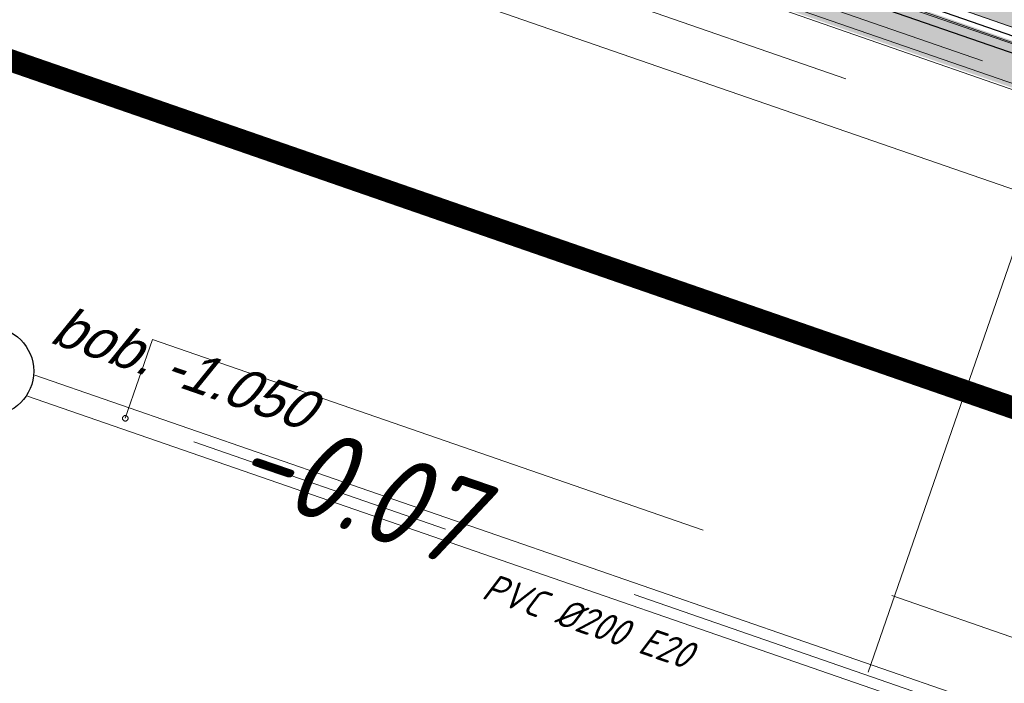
# Model space of a CAD drawing. Header units: metres. Extents: x 128615 to 129083, y 455669 to 456034.
# Tile 32 of 158: x 128777 to 128786, y 455844 to 455850. Entities that reach past the tile are written whole.
import ezdxf
from ezdxf.lldxf.tags import DXFTag

# ---------------------------------------------------------------- set-up
doc = ezdxf.new("R2010")
doc.units = ezdxf.units.M
for name, pattern in [('DASHED', [19.049999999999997, 12.7, -6.35]), ('RI-AWZI_PROCESLEIDING', [18.450000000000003, 6, -1.8, 1.75, -1.8, 1.75, -1.8, 1.75, -1.8]), ('RI-AWZI_TERREINRIOLERING', [19.8, 6, -1.8, 2.4, -1.8, 1.8, -1.8, 2.4, -1.8])]:
    doc.linetypes.add(name, pattern=pattern)
for name, color, linetype, lineweight in [('B-CO-BC-BETONVORM-G', 50, 'Continuous', 18), ('B-WE-OG-HOOGTELIJN-G', 7, 'Continuous', 18), ('B-XX-RI-AWZI_PROCESLEIDING-G', 30, 'RI-AWZI_PROCESLEIDING', 18), ('B-XX-RI-AWZI_TERREINRIOLERING-G', 10, 'RI-AWZI_TERREINRIOLERING', 18), ('B-XX-VH-BESTRATING-V', 1, 'Continuous', 18), ('B-XX-VH-VERHARDING-V', 1, 'Continuous', 18)]:
    doc.layers.add(name, color=color, linetype=linetype, lineweight=lineweight)
for name, color, linetype in [('B-ME-RI-PUT-G', 7, 'Continuous'), ('B-XX-GR-KRUIDEN-G', 98, 'Continuous'), ('B-XX-KL-ELEKTRA-G_HDSR', 190, 'HDSR_Elektra'), ('B-XX-RI-AWZI_BEDRIJFSWATER-G_HDSR', 150, 'HDSR_Bedrijfswater'), ('B-XX-RI-AWZI_TERREINRIOLERING-T25_HDSR', 7, 'Continuous')]:
    doc.layers.add(name, color=color, linetype=linetype)
doc.styles.add('ISO', font='Iso.shx', dxfattribs={"height": 50})
doc.styles.get("Standard").update_dxf_attribs({"font": 'arial.ttf'})
doc.styles.add('tcb_isocp', font='tcb_isocp.shx')
doc.styles.add('WB025', font='ISO.SHX', dxfattribs={"height": 2.5})
tags = doc.linetypes.add('HDSR_Bedrijfswater', pattern='A,25,-2,["BW",Standard,S=1.5,R=0,X=0,Y=-0.75],-5', length=32).pattern_tags.tags
tags[6] = DXFTag(74, 10)
tags = doc.linetypes.add('HDSR_Elektra', pattern='A,25,-2,["E",Standard,S=1.5,R=0,X=0,Y=-0.75],-4', length=31).pattern_tags.tags
tags[6] = DXFTag(74, 10)

msp = doc.modelspace()

# ---------------------------------------------------------------- hatches: boundary and pattern name
at = {"layer": 'B-XX-GR-KRUIDEN-G'}
h = msp.add_hatch(dxfattribs=at)
h.set_pattern_fill('SWAMP', color=256, scale=0.2, angle=-116.5632943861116, style=0)
h.set_pattern_definition([(340.9065815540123, (128738.9979208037, 455858.1422880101), (3.839350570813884, 3.326515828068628), [0.6349999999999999, -4.444999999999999]), (70.90658155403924, (128739.2979540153, 455858.0384307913), (-0.9611808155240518, 4.988231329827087), [0.3174999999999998, -8.481319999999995]), (70.90658155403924, (128739.3729632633, 455858.0124661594), (-0.9611808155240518, 4.988231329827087), [0.2539999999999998, -8.544819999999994]), (70.90658155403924, (128739.2229447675, 455858.0643954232), (-0.9611808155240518, 4.988231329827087), [0.2539999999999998, -8.544819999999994]), (40.90658155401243, (128739.4479706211, 455857.9865021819), (-0.9611719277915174, 4.988233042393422), [0.2032, -4.876799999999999]), (100.9065815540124, (128739.1479374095, 455858.0903594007), (-4.8005224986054, 1.661717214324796), [0.2032, -4.8768])])
edge = h.paths.add_edge_path()
edge.add_line((128948.4118116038, 455833.4579504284), (128948.6455033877, 455826.0782791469))
edge.add_line((128948.6455033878, 455826.0782791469), (128943.9095911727, 455812.3966981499))
edge.add_line((128943.9095911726, 455812.3966981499), (128941.3888850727, 455813.2785094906))
edge.add_line((128941.3888850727, 455813.2785094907), (128942.1339618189, 455815.4309623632))
edge.add_arc((128932.745274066, 455818.888458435), 10.00508554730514, -20.21683048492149, 71.17534409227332)
edge.add_line((128935.9736453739, 455828.358376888), (128892.1860483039, 455843.579290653))
edge.add_arc((128893.6952972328, 455847.9211051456), 4.596649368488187, -157.04283936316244, -109.16785423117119, ccw=False)
edge.add_arc((128894.4307678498, 455848.232645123), 5.395382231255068, 162.5112662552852, 202.9571606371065, ccw=False)
edge.add_line((128889.2847814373, 455849.8540560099), (128901.8557516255, 455885.6735668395))
edge.add_line((128901.8557516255, 455885.6735668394), (128887.2242848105, 455890.7225570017))
edge.add_line((128887.2242848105, 455890.7225570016), (128887.1817624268, 455890.5997140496))
edge.add_line((128887.1817624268, 455890.5997140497), (128874.5146120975, 455895.1035688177))
edge.add_line((128874.5146120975, 455895.1035688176), (128873.5283828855, 455892.2544503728))
edge.add_arc((128867.280722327, 455871.995513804), 21.20041917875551, 72.86074229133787, 176.4358647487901)
edge.add_line((128846.121308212, 455873.313454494), (128835.0103701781, 455877.1887525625))
edge.add_arc((128817.5916042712, 455889.2204382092), 21.17014088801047, -34.63404912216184, -24.22743715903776)
edge.add_line((128836.8971577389, 455880.5330640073), (128837.0847450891, 455880.5150973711))
edge.add_line((128837.0847450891, 455880.5150973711), (128838.2442237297, 455883.7950644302))
edge.add_line((128838.2442237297, 455883.7950644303), (128838.0851409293, 455883.9110295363))
edge.add_arc((128817.5916042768, 455889.2204382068), 21.17014088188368, -14.52468191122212, 21.05836036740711)
edge.add_line((128837.3478955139, 455896.8272655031), (128838.4437976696, 455897.45125095))
edge.add_line((128838.4437976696, 455897.45125095), (128836.9196742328, 455900.519436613))
edge.add_line((128836.9196742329, 455900.519436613), (128835.8290882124, 455899.9707426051))
edge.add_arc((128817.5916042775, 455889.2204382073), 21.17014088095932, 30.51773535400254, 65.7725628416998)
edge.add_line((128826.2789784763, 455908.5259916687), (128826.2969451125, 455908.713579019))
edge.add_line((128826.2969451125, 455908.7135790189), (128823.0169780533, 455909.8730576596))
edge.add_line((128823.0169780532, 455909.8730576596), (128822.9010129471, 455909.7139748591))
edge.add_arc((128817.591604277, 455889.2204382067), 21.17014088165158, 75.47531808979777, 155.5873596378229)
edge.add_line((128798.3142327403, 455897.9701702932), (128798.1176121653, 455897.9799474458))
edge.add_line((128798.1176121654, 455897.9799474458), (128797.7211869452, 455896.8585281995))
edge.add_line((128797.7211869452, 455896.8585281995), (128793.8072384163, 455898.2133509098))
edge.add_arc((128775.6531717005, 455909.0573338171), 21.14620778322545, -30.85117203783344, -24.45064201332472)
edge.add_line((128794.9029489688, 455900.3047239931), (128795.4902118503, 455900.2458409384))
edge.add_line((128795.4902118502, 455900.2458409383), (128796.7020683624, 455903.7467742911))
edge.add_line((128796.7020683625, 455903.746774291), (128796.1976420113, 455904.0486570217))
edge.add_arc((128775.6531716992, 455909.057333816), 21.14620778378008, -13.70124981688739, 21.18853243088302)
edge.add_line((128795.3698146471, 455916.7003760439), (128797.9082227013, 455917.9559061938))
edge.add_line((128797.9082227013, 455917.9559061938), (128796.4067381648, 455921.1222890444))
edge.add_line((128796.4067381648, 455921.1222890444), (128793.8362756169, 455919.8525566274))
edge.add_arc((128775.6531717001, 455909.0573338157), 21.1462077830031, 30.69740409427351, 65.54935799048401)
edge.add_line((128784.4057815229, 455928.3071110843), (128784.4646645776, 455928.8943739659))
edge.add_line((128784.4646645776, 455928.8943739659), (128780.9637312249, 455930.1062304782))
edge.add_line((128780.9637312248, 455930.1062304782), (128780.6618484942, 455929.6018041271))
edge.add_arc((128775.6531717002, 455909.0573338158), 21.14620778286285, 76.298750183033, 155.5095457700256)
edge.add_line((128756.4094808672, 455917.8233173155), (128755.8262168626, 455917.8979581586))
edge.add_line((128755.8262168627, 455917.8979581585), (128754.6142224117, 455914.3971073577))
edge.add_line((128754.6142224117, 455914.3971073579), (128755.1121866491, 455914.0802848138))
edge.add_arc((128775.6531716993, 455909.057333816), 21.1462077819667, 166.2589379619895, 191.7043835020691)
edge.add_line((128754.9466508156, 455904.7675673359), (128751.1985842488, 455903.6584638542))
edge.add_line((128751.1985842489, 455903.6584638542), (128751.1173775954, 455903.9197317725))
edge.add_line((128751.1173775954, 455903.9197317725), (128741.4969709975, 455907.2999279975))
edge.add_line((128741.4969709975, 455907.2999279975), (128757.0495062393, 455938.2990116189))
edge.add_line((128757.0495062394, 455938.2990116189), (128795.963293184, 455925.5684809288))
edge.add_line((128795.963293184, 455925.5684809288), (128808.0815679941, 455921.3936663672))
edge.add_line((128808.0815679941, 455921.3936663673), (128811.5859768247, 455919.9881814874))
edge.add_line((128811.5859768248, 455919.9881814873), (128842.9440111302, 455909.6012506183))
edge.add_line((128842.9440111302, 455909.6012506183), (128874.3253125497, 455899.2845629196))
edge.add_line((128874.3253125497, 455899.2845629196), (128897.3942134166, 455890.0887698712))
edge.add_line((128897.3942134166, 455890.0887698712), (128932.249899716, 455875.2515896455))
edge.add_line((128932.249899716, 455875.2515896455), (128958.9784740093, 455863.874893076))
edge.add_line((128958.9784740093, 455863.8748930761), (128948.4118116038, 455833.4579504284))
h.paths.add_polyline_path([(128845.694092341, 455904.4570519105), (128848.0856081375, 455905.5477301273), (128849.2310223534, 455903.2376735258), (128848.6444501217, 455901.5319182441), (128846.8291906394, 455902.1678003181)], flags=16)
at = {"layer": 'B-XX-VH-BESTRATING-V'}
h = msp.add_hatch(dxfattribs=at)
h.set_pattern_fill('BRICK', color=256, scale=0.03307086, angle=-116.5097316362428)
h.set_pattern_definition([(340.9065815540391, (128781.00315288, 455850.7668853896), (0.0686929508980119, 0.1984471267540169), []), (70.90658155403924, (128781.00315288, 455850.7668853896), (-0.3968942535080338, 0.1373859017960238), [0.2099999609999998, -0.2099999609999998]), (70.90658155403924, (128781.2016000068, 455850.6981924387), (-0.3968942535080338, 0.1373859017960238), [-0.2099999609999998, 0.2099999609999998])])
edge = h.paths.add_edge_path()
edge.add_line((128831.6126664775, 455838.8346340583), (128839.0652869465, 455860.4902585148))
edge.add_line((128839.0652869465, 455860.4902585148), (128836.3034510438, 455861.4412710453))
edge.add_line((128836.3034510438, 455861.4412710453), (128833.541615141, 455862.3922835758))
edge.add_arc((128834.2946828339, 455864.407557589), 2.151381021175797, 165.7586443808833, 249.5102871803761, ccw=False)
edge.add_line((128832.2094179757, 455864.936812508), (128832.7229766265, 455866.3634640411))
edge.add_line((128832.7229766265, 455866.3634640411), (128829.5305935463, 455867.4960062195))
edge.add_line((128829.5305935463, 455867.4960062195), (128825.7790093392, 455865.6897798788))
edge.add_line((128825.7790093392, 455865.6897798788), (128824.1892600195, 455861.2288345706))
edge.add_line((128824.1892600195, 455861.2288345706), (128829.3480097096, 455859.4118744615))
edge.add_arc((128828.6821113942, 455857.5376763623), 1.98897940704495, -20.160679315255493, 70.43999003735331, ccw=False)
edge.add_line((128830.5492255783, 455856.8521665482), (128825.085613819, 455841.0700632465))
edge.add_arc((128820.6003911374, 455842.5189337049), 4.713432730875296, 246.4303146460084, 342.09788309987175, ccw=False)
edge.add_line((128818.7156584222, 455838.1987218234), (128794.9887339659, 455846.4591081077))
edge.add_line((128794.9887339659, 455846.4591081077), (128740.4443933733, 455865.3829613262))
edge.add_arc((128742.7378552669, 455872.1050294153), 7.102546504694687, 156.7495911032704, 251.16118143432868, ccw=False)
edge.add_line((128736.2121179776, 455874.9087625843), (128740.8492055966, 455888.4475361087))
edge.add_arc((128747.4193090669, 455885.7839878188), 7.08948158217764, 110.50432189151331, 157.9321541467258, ccw=False)
edge.add_line((128744.936019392, 455892.4243207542), (128746.0560372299, 455895.6599412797))
edge.add_line((128746.0560372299, 455895.6599412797), (128750.9663574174, 455893.9602221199))
edge.add_line((128750.9663574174, 455893.9602221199), (128752.5278960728, 455898.5416274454))
edge.add_line((128752.5278960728, 455898.5416274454), (128752.0152830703, 455900.3559231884))
edge.add_line((128752.0152830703, 455900.3559231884), (128751.9765845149, 455900.3451798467))
edge.add_line((128751.9765845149, 455900.3451798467), (128751.0126086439, 455903.818817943))
edge.add_line((128751.0126086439, 455903.818817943), (128743.3040688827, 455906.5354959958))
edge.add_line((128743.3040688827, 455906.5354959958), (128719.892912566, 455838.9029857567))
edge.add_line((128719.892912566, 455838.9029857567), (128720.2712589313, 455838.7734198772))
edge.add_line((128720.2712589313, 455838.7734198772), (128743.5504862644, 455906.0245387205))
edge.add_line((128743.5504862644, 455906.0245387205), (128750.6829467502, 455903.5108851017))
edge.add_line((128750.6829467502, 455903.5108851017), (128752.1090925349, 455898.5527556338))
edge.add_line((128752.1090925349, 455898.5527556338), (128750.717407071, 455894.4696833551))
edge.add_line((128750.717407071, 455894.4696833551), (128745.8088863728, 455896.1687796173))
edge.add_line((128745.8088863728, 455896.1687796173), (128744.6185725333, 455892.7300809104))
edge.add_arc((128747.419309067, 455885.7839878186), 7.489481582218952, 111.9598016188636, 158.0177529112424)
edge.add_line((128740.4743136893, 455888.5874452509), (128735.6521931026, 455874.5084362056))
edge.add_arc((128742.711383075, 455872.0759849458), 7.466524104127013, 160.9871051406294, 251.273710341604)
edge.add_line((128740.3142736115, 455865.0047157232), (128794.856583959, 455846.0815660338))
edge.add_line((128794.856583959, 455846.0815660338), (128818.5714073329, 455837.8252763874))
edge.add_arc((128820.6003911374, 455842.5189337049), 5.113432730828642, 246.6220382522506, 342.0506229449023)
edge.add_line((128825.4649488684, 455840.9430934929), (128830.9260443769, 455856.717928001))
edge.add_arc((128828.6821113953, 455857.5376763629), 2.388979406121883, 339.9318582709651, 430.4537588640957)
edge.add_line((128829.4813863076, 455859.7889831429), (128824.7008226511, 455861.4727425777))
edge.add_line((128824.7008226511, 455861.4727425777), (128826.1020253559, 455865.4046131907))
edge.add_line((128826.1020253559, 455865.4046131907), (128829.4604913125, 455867.0964502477))
edge.add_line((128829.4604913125, 455867.0964502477), (128832.2105117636, 455866.120842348))
edge.add_line((128832.2105117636, 455866.120842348), (128831.8267665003, 455865.0548087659))
edge.add_arc((128834.2946828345, 455864.4075575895), 2.551381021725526, 165.3042260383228, 249.6319906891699)
edge.add_line((128833.4066780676, 455862.0156979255), (128838.5569163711, 455860.2422612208))
edge.add_line((128838.5569163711, 455860.2422612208), (128831.2322111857, 455838.9583295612))
edge.add_arc((128836.4510621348, 455837.3560573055), 5.459274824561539, 162.9326608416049, 251.688394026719)
edge.add_line((128834.7358411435, 455832.1732300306), (128868.2102711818, 455820.5590485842))
edge.add_arc((128870.243457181, 455825.3755239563), 5.22802833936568, 247.1138597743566, 340.4610631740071)
edge.add_line((128875.1704265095, 455823.6270235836), (128882.5907182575, 455844.7795449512))
edge.add_arc((128880.2053561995, 455845.6949556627), 2.55498119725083, 339.0051081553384, 400.5811834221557)
edge.add_line((128882.1458260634, 455847.357034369), (128879.1820600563, 455850.9862143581))
edge.add_line((128879.1820600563, 455850.9862143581), (128886.2461834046, 455856.9579368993))
edge.add_arc((128882.7728296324, 455860.6776088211), 5.089218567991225, 313.038728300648, 342.0620473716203)
edge.add_line((128887.6146643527, 455859.110196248), (128893.0181774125, 455874.5159597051))
edge.add_arc((128882.8722026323, 455877.7590635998), 10.65169127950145, 342.2738127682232, 419.290512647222)
edge.add_line((128888.3118646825, 455886.917043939), (128886.2148499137, 455887.872679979))
edge.add_line((128886.2148499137, 455887.872679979), (128886.1094443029, 455887.4783866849))
edge.add_line((128886.1094443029, 455887.4783866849), (128888.1745737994, 455886.5274173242))
edge.add_arc((128882.8857705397, 455877.7600346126), 10.23906438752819, -17.723255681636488, 58.900096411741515, ccw=False)
edge.add_line((128892.6388684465, 455874.6430616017), (128887.2355901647, 455859.2379771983))
edge.add_arc((128882.7728296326, 455860.677608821), 4.689218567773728, 313.1287842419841, 342.12093767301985, ccw=False)
edge.add_line((128885.978569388, 455857.2553283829), (128883.1729931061, 455854.8264816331))
edge.add_line((128883.1729931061, 455854.8264816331), (128878.5836409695, 455851.0866857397))
edge.add_line((128878.5836409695, 455851.0866857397), (128881.839104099, 455847.1002356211))
edge.add_arc((128880.2053561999, 455845.6949556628), 2.15498119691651, -21.143024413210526, 40.70070699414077, ccw=False)
edge.add_line((128882.2152704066, 455844.9176598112), (128877.8010034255, 455832.3322089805))
edge.add_line((128877.8010034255, 455832.3322089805), (128874.7932273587, 455823.7601450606))
edge.add_arc((128870.243457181, 455825.3755239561), 4.828028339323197, 246.96541338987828, 340.45278373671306, ccw=False)
edge.add_line((128868.354313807, 455820.9324400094), (128834.8638834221, 455832.552191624))
edge.add_arc((128836.4510621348, 455837.3560573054), 5.059274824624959, 163.0072479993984, 251.7166439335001, ccw=False)
h = msp.add_hatch(dxfattribs=at)
h.set_pattern_fill('10305012', color=256, scale=100, angle=-116.5097316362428)
h.set_pattern_definition([(323.6486430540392, (128777.0116811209, 455847.2782521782), (0.4149145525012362, 0.3735243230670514), [0.1363599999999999, -0.5459699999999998]), (358.1645200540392, (128776.5719597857, 455847.6018726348), (0.4149070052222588, 0.3735323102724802), [0.13636, -0.82859]), (41.99538075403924, (128776.7082507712, 455847.5975106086), (-0.5495267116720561, 0.4044379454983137), [0.11156, -0.4467]), (99.81778235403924, (128776.9251837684, 455846.8935525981), (-0.4149138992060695, -0.3735295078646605), [0.11156, -0.6779499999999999]), (143.6486430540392, (128776.7721384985, 455847.7820759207), (-0.4149145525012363, -0.3735243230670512), [0.13636, -0.54597]), (178.1645200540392, (128776.6623139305, 455847.862896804), (-0.4149070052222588, -0.3735323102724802), [0.13636, -0.82859]), (221.9953807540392, (128776.5260618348, 455847.8673406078), (0.5495267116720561, -0.4044379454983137), [0.11156, -0.4467]), (279.8177823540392, (128776.8580277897, 455848.1661499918), (0.4149138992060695, 0.3735295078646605), [0.1115599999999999, -0.6779499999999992]), (323.6486430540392, (128775.9970768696, 455848.3822642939), (-0.1346241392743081, 0.7779594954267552), [0.1217, -0.5606099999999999]), (21.75843075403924, (128774.8503701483, 455847.1895366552), (0.4149064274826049, 0.3735251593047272), [0.12234, -1.80956]), (65.49356305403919, (128776.2087283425, 455848.3554774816), (0.2802923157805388, 1.151488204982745), [0.14858, -1.52741]), (99.81778235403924, (128776.8196011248, 455848.085587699), (-0.5495408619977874, 0.4044378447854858), [0.14788, -0.6416599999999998]), (143.6486430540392, (128776.2451470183, 455848.6363779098), (0.1346241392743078, -0.7779594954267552), [0.12242, -0.5598799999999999]), (21.75843075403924, (128774.7884614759, 455847.5431405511), (0.4149064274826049, 0.3735251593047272), [0.12205, -1.80986]), (65.49356305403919, (128775.9717096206, 455848.5288461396), (-0.4149048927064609, -0.3735287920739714), [0.14823, -1.52777]), (279.8177823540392, (128775.9717096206, 455848.5288461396), (0.5495408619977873, -0.4044378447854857), [0.1487699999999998, -0.6407699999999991]), (7.575566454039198, (128774.4686209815, 455847.9388952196), (-0.9644419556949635, 0.03090380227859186), [0.09137999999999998, -2.273059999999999]), (65.49356305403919, (128776.3533925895, 455848.6669199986), (-0.4149048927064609, -0.3735287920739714), [0.09158999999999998, -1.58439]), (112.6690009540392, (128776.1221367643, 455850.30617723), (-0.6841657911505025, 1.182391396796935), [0.12233, -2.00214]), (143.6486018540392, (128774.5499672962, 455848.1469943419), (-0.414914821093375, -0.3735240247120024), [0.09847, -0.5838399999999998]), (7.575566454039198, (128774.3799751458, 455848.1933082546), (-0.9644419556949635, 0.03090380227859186), [0.09147999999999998, -2.272949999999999]), (65.49356305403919, (128776.1325724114, 455848.818025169), (-0.4149048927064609, -0.3735287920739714), [0.10047, -1.57552]), (112.6690009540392, (128775.9037741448, 455850.2770746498), (-0.6841657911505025, 1.182391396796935), [0.10497, -2.0195]), (323.6486018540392, (128776.173023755, 455848.7211645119), (0.4149148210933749, 0.3735240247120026), [0.11156, -0.5707499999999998]), (31.14814065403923, (128775.9708688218, 455847.7765761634), (0.4149105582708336, 0.3735233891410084), [0.10856, -3.44236]), (76.31960005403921, (128776.0637670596, 455847.8327273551), (-0.1346271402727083, 0.7779607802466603), [0.09527999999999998, -1.08983]), (131.8454197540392, (128775.2675213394, 455849.8856449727), (-0.5495297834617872, 0.404439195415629), [0.08777999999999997, -2.58523]), (178.1645200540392, (128776.0277465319, 455847.9906900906), (0.549527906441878, -0.4044387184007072), [0.11158, -0.85336]), (31.14814065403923, (128775.8172120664, 455847.9344329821), (0.4149105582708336, 0.3735233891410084), [0.11569, -3.43523]), (76.31960005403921, (128775.7966958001, 455847.8501260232), (-0.1346271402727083, 0.7779607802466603), [0.08676999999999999, -1.09834]), (131.8454197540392, (128775.0405733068, 455849.7404860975), (-0.5495297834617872, 0.404439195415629), [0.09394000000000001, -2.57908]), (358.1645200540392, (128775.8593593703, 455847.7801378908), (-0.5495279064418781, 0.4044387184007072), [0.11156, -0.85338])])
edge = h.paths.add_edge_path()
edge.add_line((128784.6039981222, 455851.9229118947), (128784.0672527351, 455850.3723076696))
edge.add_line((128784.0672527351, 455850.3723076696), (128794.9277613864, 455846.5971290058))
edge.add_line((128794.9277613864, 455846.5971290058), (128797.0128672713, 455852.6207932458))
edge.add_line((128797.0128672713, 455852.6207932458), (128793.9591518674, 455853.5332630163))
edge.add_arc((128787.1619266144, 455865.0419463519), 13.36607882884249, 258.9669826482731, 300.5668254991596, ccw=False)
at = {"layer": 'B-XX-VH-VERHARDING-V'}
h = msp.add_hatch(dxfattribs=at)
h.set_pattern_fill('AR-CONC', color=256, scale=0.002499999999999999, angle=-116.5632943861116, style=0)
h.set_pattern_definition([(30.90658155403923, (128738.9979208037, 455858.1422880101), (0.4173705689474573, -0.1866413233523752), [0.04762499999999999, -0.5238749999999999]), (335.9065815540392, (128738.9979208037, 455858.1422880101), (0.07298104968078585, 0.4801855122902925), [0.03809999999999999, -0.4190999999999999]), (81.35758155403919, (128739.0327015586, 455858.1267346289), (0.4903524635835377, 0.2935415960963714), [0.04047499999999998, -0.4452249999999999]), (27.09078155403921, (128739.0394636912, 455858.2623012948), (0.6060339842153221, -0.3210048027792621), [0.07143749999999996, -0.7858124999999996]), (77.54218155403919, (128739.0899664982, 455858.2355509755), (0.7631975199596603, 0.3903916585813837), [0.06071249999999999, -0.6678374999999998]), (332.0905815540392, (128739.0394636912, 455858.2623012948), (0.763198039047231, 0.3903903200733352), [0.05714999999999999, -0.6286499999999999]), (1.906581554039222, (128739.0890846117, 455858.2115265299), (0.2745550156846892, -0.365585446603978), [0.04762499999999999, -0.5238749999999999]), (306.9065815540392, (128739.0890846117, 455858.2115265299), (0.2966292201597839, 0.3845977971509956), [0.03809999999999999, -0.4190999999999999]), (52.35798155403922, (128739.1119640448, 455858.1810611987), (0.5711835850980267, 0.01901366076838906), [0.04047499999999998, -0.4452249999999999]), (18.40658155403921, (128738.9979208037, 455858.1422880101), (0.07644358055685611, 0.197232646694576), [0, -0.41402, 0, -0.4254500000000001, 0, -0.4206875]), (348.4065815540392, (128738.9979208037, 455858.1422880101), (0.2397842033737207, 0.1820298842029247), [0, -0.2425699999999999, 0, -0.4044949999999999, 0, -0.1603375]), (308.4065815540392, (128738.8641059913, 455858.1886083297), (0.3156433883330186, -0.1244163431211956), [0, -0.1587499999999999, 0, -0.4952999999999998, 0, -0.6572249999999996]), (298.4065815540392, (128738.804099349, 455858.2093797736), (0.3707432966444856, -0.06106687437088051), [0, -0.2063749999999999, 0, -0.3289299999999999, 0, -0.4667249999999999])])
edge = h.paths.add_edge_path()
edge.add_line((128794.9277617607, 455846.597130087), (128796.232189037, 455850.3654912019))
edge.add_line((128796.2321890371, 455850.365491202), (128790.9037561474, 455852.2093744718))
edge.add_arc((128787.1707260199, 455865.0031208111), 13.32724500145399, -101.10061886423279, -73.73351876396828, ccw=False)
edge.add_line((128784.6047973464, 455851.9252207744), (128784.0672527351, 455850.3723076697))
edge.add_line((128784.0672527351, 455850.3723076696), (128794.9277617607, 455846.597130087))

# ---------------------------------------------------------------- linework, layer by layer
at = {"layer": 'B-CO-BC-BETONVORM-G'}
for points in [[(128778.2244842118, 455854.0403167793), (128777.802292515, 455852.8206468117, 0.4142135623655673), (128778.819936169, 455850.7255049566), (128878.9895601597, 455816.0515483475, 0.4142135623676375), (128881.0847020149, 455817.0691920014), (128881.7841473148, 455819.089820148)], [(128779.0749720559, 455853.7459183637), (128778.652780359, 455852.5262483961, 0.4142135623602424), (128779.1143345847, 455851.5759928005), (128879.2839585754, 455816.9020361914, 0.414213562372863), (128880.2342141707, 455817.3635904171), (128880.9336594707, 455819.3842185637)]]:
    msp.add_lwpolyline(points, format="xyb", dxfattribs=at)
at = {"layer": 'B-ME-RI-PUT-G'}
msp.add_circle((128776.9166957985, 455846.5543650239), 0.4, dxfattribs=at)
at = {"layer": 'B-XX-KL-ELEKTRA-G_HDSR', "linetype": 'DASHED', "const_width": 0.1999999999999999}
msp.add_lwpolyline([(128933.2054491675, 455795.3195783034), (128740.7385198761, 455861.942469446)], close=True, dxfattribs=at)
at = {"layer": 'B-XX-RI-AWZI_BEDRIJFSWATER-G_HDSR'}
msp.add_lwpolyline([(128826.8796792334, 455835.4704791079), (128746.5588242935, 455863.273736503)], dxfattribs=at)
at = {"layer": 'B-XX-RI-AWZI_BEDRIJFSWATER-G_HDSR', "flags": 128}
msp.add_lwpolyline([(128894.1255675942, 455812.080840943), (128777.3603368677, 455852.4529863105), (128759.62377046, 455858.5925414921), (128757.1746141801, 455851.5171717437), (128750.1374288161, 455831.1874407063), (128748.2586940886, 455831.8377692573)], dxfattribs=at)
at = {"layer": 'B-XX-RI-AWZI_PROCESLEIDING-G'}
msp.add_lwpolyline([(128778.6497281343, 455853.8931175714), (128778.2275364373, 455852.6734476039, 0.414213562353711), (128778.9671353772, 455851.1507488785), (128879.1367593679, 455816.4767922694, 0.4142135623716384), (128880.6594580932, 455817.2163912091), (128881.3589033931, 455819.2370193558)], format="xyb", dxfattribs=at)
at = {"layer": 'B-XX-RI-AWZI_TERREINRIOLERING-G'}
for points in [[(128776.2270958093, 455852.686528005), (128917.8512501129, 455803.6629858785, -0.1316524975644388), (128919.9945946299, 455802.2121915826), (128923.8042717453, 455797.8152007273)], [(128808.1041604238, 455836.0739583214), (128788.3993468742, 455842.5808494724, -0.003550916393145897), (128788.3979744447, 455842.581313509), (128777.2947028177, 455846.4235571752)]]:
    msp.add_lwpolyline(points, format="xyb", dxfattribs=at)
msp.add_lwpolyline([(128786.9541961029, 455849.1976768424), (128787.0359734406, 455849.4339234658), (128786.7997268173, 455849.5157008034), (128784.8274157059, 455843.8168913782)], dxfattribs=at)
at = {"layer": 'B-XX-RI-AWZI_TERREINRIOLERING-G', "flags": 128}
msp.add_lwpolyline([(128778.142393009, 455846.130217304), (128778.387725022, 455846.8389571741), (128788.6439910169, 455843.2898164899), (128798.4270654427, 455840.0592657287), (128798.1817334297, 455839.3505258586)], dxfattribs=at)
at = {"layer": 'B-XX-RI-AWZI_TERREINRIOLERING-G', "linetype": 'Continuous'}
msp.add_lwpolyline([(128808.1355168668, 455836.168915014), (128788.4307033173, 455842.675806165), (128777.32740478, 455846.51805893)], dxfattribs=at)
msp.add_lwpolyline([(128808.0728039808, 455835.9790016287), (128788.3679904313, 455842.4858927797, -0.003550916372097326), (128788.3652724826, 455842.4868117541), (128777.2620008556, 455846.3290554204)], format="xyb", dxfattribs=at)
at = {"layer": 'B-XX-RI-AWZI_TERREINRIOLERING-G'}
msp.add_circle((128778.1423930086, 455846.1302173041), 0.025, dxfattribs=at)
at = {"layer": 'B-XX-VH-BESTRATING-V'}
msp.add_line((128741.9540757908, 455864.7957411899), (128795.2433363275, 455846.3495354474), dxfattribs=at)
for points in [[(128794.8501271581, 455846.0630092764), (128776.3089342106, 455852.50780791), (128752.5392642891, 455860.7784352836), (128740.3078168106, 455864.9861589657, -0.4138194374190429), (128735.6521931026, 455874.5084362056), (128740.4743136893, 455888.5874452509, -0.2037156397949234), (128744.6185725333, 455892.7300809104), (128745.8088863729, 455896.1687796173), (128750.7174070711, 455894.4696833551), (128752.109092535, 455898.5527556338), (128751.5911509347, 455900.2382174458), (128750.6829467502, 455903.5108851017), (128743.5504862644, 455906.0245387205), (128720.2712589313, 455838.7734198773), (128723.5752764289, 455837.6419488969), (128729.3545601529, 455854.3377226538), (128730.4914183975, 455857.6569755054, -0.4158503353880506), (128737.5441658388, 455861.0866553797), (128737.5441658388, 455861.0866553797), (128754.3612985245, 455855.2598972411, -0.4298859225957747), (128760.0133899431, 455842.8877252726), (128760.0133899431, 455842.8877252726), (128751.0899095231, 455817.1086747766), (128750.3530107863, 455817.3616005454)], [(128752.0152726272, 455900.3559601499), (128752.5278960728, 455898.5416274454), (128750.9663574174, 455893.9602221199), (128746.0560372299, 455895.6599412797), (128744.936019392, 455892.4243207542, 0.2099485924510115), (128740.8492055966, 455888.4475361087), (128736.2121179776, 455874.9087625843, 0.435061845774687), (128740.4379362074, 455865.3644035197), (128752.6700491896, 455861.1564508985), (128776.4403838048, 455852.8855922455), (128794.9822768, 455846.4405503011), (128808.9676709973, 455841.5111932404), (128818.7156584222, 455838.1987218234, 0.4434917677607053), (128825.085613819, 455841.0700632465), (128827.706058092, 455848.6433218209), (128830.5492255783, 455856.8521665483, 0.417287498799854), (128829.3480097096, 455859.4118744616), (128824.1892600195, 455861.2288345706), (128825.7790093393, 455865.6897798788), (128827.2624553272, 455866.4370701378)], [(128752.1405026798, 455900.3908550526), (128752.6640072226, 455898.5380107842), (128751.0474754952, 455893.7952610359), (128746.1363612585, 455895.4945688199), (128745.0365227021, 455892.3228495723, 0.212013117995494), (128740.9710241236, 455888.4020033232), (128736.3351042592, 455874.8666392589, 0.4383998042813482), (128740.5468745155, 455865.464404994), (128752.7125542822, 455861.2793059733), (128776.4831049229, 455853.0083721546), (128795.0252254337, 455846.5632511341), (128809.0101929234, 455841.6340444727), (128818.7626814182, 455838.3200435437, 0.4439321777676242), (128824.9623179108, 455841.1112936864), (128827.5832045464, 455848.685830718), (128830.4267840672, 455856.8958650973, 0.417445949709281), (128829.304651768, 455859.2893178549), (128824.0230021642, 455861.1495644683), (128825.6739727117, 455865.7823007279), (128827.2047040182, 455866.5576945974)]]:
    msp.add_lwpolyline(points, format="xyb", dxfattribs=at)
at = {"layer": 'B-XX-VH-VERHARDING-V'}
msp.add_lwpolyline([(128795.0252254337, 455846.5632511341), (128809.4808599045, 455841.4747060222), (128809.698619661, 455842.1037923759), (128799.8943847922, 455845.4975518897), (128800.9945870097, 455848.7174820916), (128790.9037561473, 455852.2093744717, -0.1199823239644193), (128784.6047973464, 455851.9252207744), (128784.0672527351, 455850.3723076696)], format="xyb", close=True, dxfattribs=at)

# ---------------------------------------------------------------- texts
at = {"layer": 'B-WE-OG-HOOGTELIJN-G', "style": 'ISO', "oblique": 13.5}
msp.add_text('-0.07', height=0.7999999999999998, rotation=341.1994003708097, dxfattribs=at).set_placement((128779.069383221, 455845.4864288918, -0.06811100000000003))
at = {"layer": 'B-XX-RI-AWZI_TERREINRIOLERING-T25_HDSR'}
for s, height, style, oblique, p in [('bob. -1.050', 0.36, 'tcb_isocp', 20.00023775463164, (128777.4487561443, 455846.8167823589)), ('PVC %%c200 E20', 0.25, 'WB025', 18, (128781.3415065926, 455844.5120406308))]:
    msp.add_text(s, height=height, rotation=340.9120216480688, dxfattribs=dict(at, style=style, oblique=oblique)).set_placement(p)

doc.saveas('drawing.dxf')
